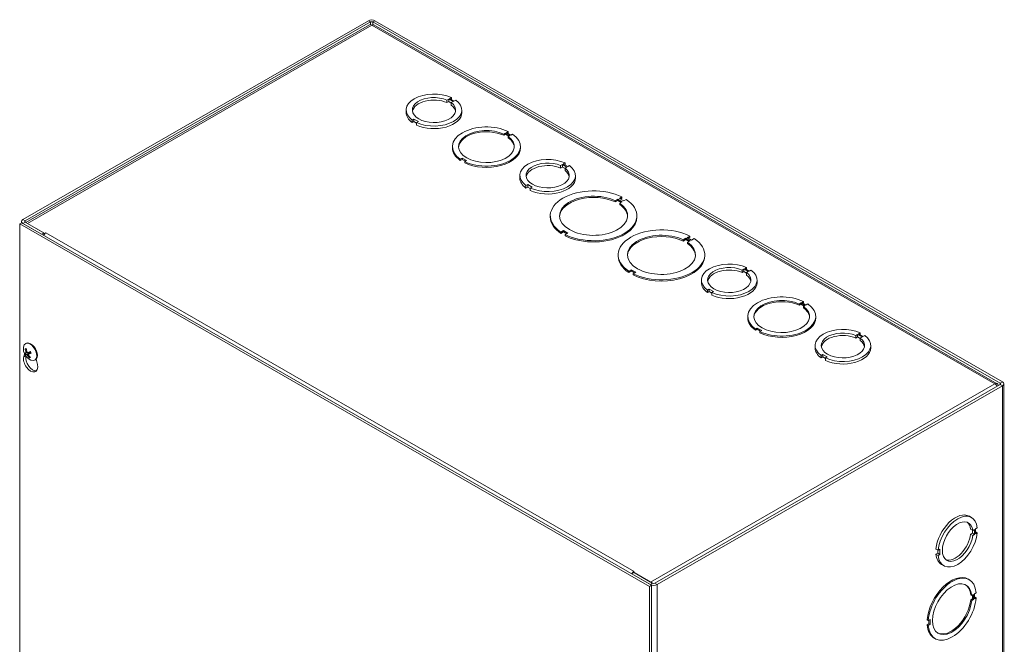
# Model space of a CAD drawing. Header units: inches. Extents: x 7 to 166, y 5 to 101.
# Tile 13 of 13: x 147 to 163, y 85 to 96. Entities that reach past the tile are written whole.
import ezdxf

# ---------------------------------------------------------------- set-up
doc = ezdxf.new("R2010")
doc.units = ezdxf.units.IN
doc.header["$LTSCALE"] = 10
doc.header["$MEASUREMENT"] = 0
doc.layers.add('Visible (ANSI)', color=7, linetype='Continuous', lineweight=5)
doc.layers.add('Visible Narrow (ANSI)', color=7, linetype='Continuous', lineweight=5)

msp = doc.modelspace()

# ---------------------------------------------------------------- linework, layer by layer
at = {"layer": 'Visible (ANSI)'}
for p, q in [((152.42937, 95.52334), (146.61047, 92.17246)), ((146.6473, 92.15125), (152.4662, 95.50213)), ((152.44832, 95.45449), (146.66131, 92.12197)), ((152.50303, 95.50213), (163.0728, 89.4154)), ((163.02241, 89.40708), (152.52091, 95.45449)), ((163.10963, 89.43661), (152.53985, 95.52334)), ((153.75172, 94.18634), (153.78119, 94.20331)), ((153.78119, 94.16073), (153.78119, 94.20331)), ((153.78119, 94.20331), (153.85497, 94.16081)), ((153.82597, 94.22909), (153.79651, 94.21213)), ((153.79651, 94.21213), (153.8703, 94.16964)), ((153.82597, 94.19517), (153.82597, 94.22909)), ((153.75172, 94.14376), (153.75172, 94.18634)), ((153.78119, 94.16073), (153.75172, 94.14376)), ((153.82551, 94.1352), (153.78119, 94.16073)), ((153.85497, 94.16081), (153.82551, 94.14385)), ((153.82551, 94.10127), (153.82551, 94.14385)), ((153.8703, 94.16964), (153.89976, 94.18661)), ((153.06474, 93.97557), (153.06474, 94.01815)), ((154.00224, 93.97557), (154.00224, 94.01815)), ((153.19673, 93.86662), (153.16727, 93.84966)), ((153.16727, 93.80708), (153.16727, 93.84966)), ((153.19673, 93.82404), (153.16727, 93.80708)), ((153.27039, 93.82421), (153.19673, 93.86662)), ((153.19673, 93.82404), (153.19673, 93.86662)), ((153.24093, 93.79859), (153.19673, 93.82404)), ((153.24093, 93.80724), (153.27039, 93.82421)), ((153.24093, 93.76466), (153.24093, 93.80724)), ((154.70993, 93.61394), (154.73939, 93.63091)), ((154.70993, 93.61394), (154.70993, 93.59265)), ((154.73939, 93.60962), (154.70993, 93.59265)), ((154.73939, 93.63091), (154.73939, 93.60962)), ((154.73939, 93.63091), (154.81305, 93.5885)), ((154.79456, 93.57785), (154.73939, 93.60962)), ((154.78395, 93.65658), (154.75449, 93.63961)), ((154.75449, 93.63961), (154.82815, 93.5972)), ((154.78395, 93.63529), (154.77298, 93.62897)), ((154.81305, 93.5885), (154.78359, 93.57153)), ((154.78359, 93.57153), (154.78359, 93.55024)), ((154.78395, 93.63529), (154.78395, 93.65658)), ((154.82815, 93.5972), (154.85762, 93.61416)), ((153.84445, 93.38174), (153.84445, 93.40303)), ((154.99029, 93.38174), (154.99029, 93.40303)), ((154.00659, 93.20887), (153.97713, 93.19191)), ((154.08025, 93.16646), (154.00659, 93.20887)), ((154.00659, 93.20887), (154.00659, 93.18758)), ((153.97713, 93.19191), (153.97713, 93.17062)), ((154.00659, 93.18758), (153.97713, 93.17062)), ((154.06176, 93.15581), (154.00659, 93.18758)), ((154.05079, 93.14949), (154.08025, 93.16646)), ((154.05079, 93.14949), (154.05079, 93.1282)), ((155.6668, 93.08351), (155.69627, 93.10048)), ((155.6668, 93.04093), (155.6668, 93.08351)), ((155.69627, 93.0579), (155.6668, 93.04093)), ((155.69627, 93.0579), (155.69627, 93.10048)), ((155.69627, 93.10048), (155.77005, 93.05799)), ((155.74059, 93.03238), (155.69627, 93.0579)), ((155.74105, 93.12627), (155.71159, 93.10931)), ((155.71159, 93.10931), (155.78538, 93.06682)), ((155.77005, 93.05799), (155.74059, 93.04103)), ((155.74105, 93.09235), (155.74105, 93.12627)), ((155.78538, 93.06682), (155.81484, 93.08378)), ((154.97982, 92.87275), (154.97982, 92.91533)), ((155.74059, 92.99845), (155.74059, 93.04103)), ((155.91732, 92.87275), (155.91732, 92.91533)), ((155.11181, 92.7638), (155.08235, 92.74684)), ((155.08235, 92.70425), (155.08235, 92.74684)), ((155.11181, 92.72122), (155.08235, 92.70425)), ((155.18547, 92.72139), (155.11181, 92.7638)), ((155.11181, 92.72122), (155.11181, 92.7638)), ((155.15601, 92.69577), (155.11181, 92.72122)), ((155.15601, 92.70442), (155.18547, 92.72139)), ((155.15601, 92.66184), (155.15601, 92.70442)), ((156.69939, 92.55397), (156.65579, 92.52886)), ((156.69939, 92.53268), (156.69939, 92.55397)), ((156.58855, 92.49013), (156.63216, 92.51524)), ((156.63216, 92.49395), (156.58855, 92.46884)), ((156.58855, 92.49013), (156.58855, 92.46884)), ((156.63216, 92.51524), (156.63216, 92.49395)), ((156.63216, 92.51524), (156.70582, 92.47283)), ((156.68733, 92.46218), (156.63216, 92.49395)), ((156.65579, 92.52886), (156.72945, 92.48644)), ((156.70582, 92.47283), (156.66221, 92.44772)), ((156.66221, 92.44772), (156.66221, 92.42643)), ((156.69939, 92.53268), (156.67427, 92.51821)), ((156.72945, 92.48644), (156.77305, 92.51155)), ((155.4928, 92.2153), (155.4928, 92.23659)), ((156.95113, 92.2153), (156.95113, 92.23659)), ((146.59206, 92.11944), (146.55523, 92.09823)), ((146.55523, 79.83502), (146.55523, 92.09823)), ((146.55523, 92.09823), (157.16183, 85.99029)), ((146.58759, 92.11686), (146.58759, 92.14065)), ((157.19866, 86.0115), (146.59206, 92.11944)), ((146.61047, 92.10883), (146.92351, 91.92856)), ((146.96034, 91.94977), (146.6473, 92.13004)), ((146.97864, 91.93924), (146.68413, 92.10883)), ((146.96034, 91.94977), (146.92351, 91.92856)), ((146.96034, 91.94977), (146.96034, 91.9123)), ((146.97864, 91.93924), (146.99717, 91.94991)), ((146.97864, 91.9354), (146.97864, 91.93924)), ((146.99717, 91.94977), (146.99717, 91.94991)), ((146.99717, 91.94991), (146.99729, 91.94984)), ((146.99729, 91.94984), (146.99717, 91.94977)), ((155.71448, 91.98674), (155.67088, 91.96163)), ((155.71448, 91.96545), (155.67088, 91.94034)), ((155.67088, 91.96163), (155.67088, 91.94034)), ((155.78814, 91.94432), (155.71448, 91.98674)), ((155.71448, 91.98674), (155.71448, 91.96545)), ((155.76966, 91.93368), (155.71448, 91.96545)), ((155.74454, 91.91921), (155.78814, 91.94432)), ((155.74454, 91.91921), (155.74454, 91.89792)), ((157.84255, 91.89567), (157.79894, 91.87056)), ((157.84255, 91.87438), (157.84255, 91.89567)), ((157.73171, 91.83183), (157.77531, 91.85694)), ((157.77531, 91.83565), (157.73171, 91.81054)), ((157.73171, 91.83183), (157.73171, 91.81054)), ((157.77531, 91.85694), (157.84897, 91.81453)), ((157.77531, 91.85694), (157.77531, 91.83565)), ((157.83049, 91.80388), (157.77531, 91.83565)), ((157.79894, 91.87056), (157.8726, 91.82814)), ((157.84897, 91.81453), (157.80537, 91.78942)), ((157.80537, 91.78942), (157.80537, 91.76813)), ((157.84255, 91.87438), (157.81743, 91.85991)), ((157.8726, 91.82814), (157.91621, 91.85325)), ((156.63596, 91.557), (156.63596, 91.57829)), ((158.09429, 91.557), (158.09429, 91.57829)), ((156.85764, 91.32844), (156.81404, 91.30333)), ((156.85764, 91.30715), (156.81404, 91.28204)), ((156.81404, 91.30333), (156.81404, 91.28204)), ((156.9313, 91.28602), (156.85764, 91.32844)), ((156.85764, 91.32844), (156.85764, 91.30715)), ((156.91281, 91.27538), (156.85764, 91.30715)), ((156.8877, 91.26091), (156.9313, 91.28602)), ((156.8877, 91.26091), (156.8877, 91.23962)), ((158.72504, 91.32239), (158.7545, 91.33936)), ((158.72504, 91.27981), (158.72504, 91.32239)), ((158.7545, 91.29678), (158.72504, 91.27981)), ((158.7545, 91.29678), (158.7545, 91.33936)), ((158.7545, 91.33936), (158.82829, 91.29687)), ((158.79883, 91.27126), (158.7545, 91.29678)), ((158.79929, 91.36515), (158.76983, 91.34819)), ((158.76983, 91.34819), (158.84362, 91.3057)), ((158.82829, 91.29687), (158.79883, 91.27991)), ((158.79883, 91.23732), (158.79883, 91.27991)), ((158.79929, 91.33122), (158.79929, 91.36515)), ((158.84362, 91.3057), (158.87308, 91.32266)), ((158.03805, 91.11163), (158.03805, 91.15421)), ((158.97555, 91.11163), (158.97555, 91.15421)), ((158.17005, 91.00268), (158.14059, 90.98571)), ((158.14059, 90.94313), (158.14059, 90.98571)), ((158.17005, 90.9601), (158.14059, 90.94313)), ((158.24371, 90.96026), (158.17005, 91.00268)), ((158.17005, 90.9601), (158.17005, 91.00268)), ((158.21425, 90.93465), (158.17005, 90.9601)), ((158.21425, 90.9433), (158.24371, 90.96026)), ((158.21425, 90.90072), (158.21425, 90.9433)), ((159.68324, 90.75), (159.71271, 90.76697)), ((159.68324, 90.75), (159.68324, 90.72871)), ((159.71271, 90.74568), (159.68324, 90.72871)), ((159.71271, 90.76697), (159.78637, 90.72455)), ((159.71271, 90.76697), (159.71271, 90.74568)), ((159.76788, 90.71391), (159.71271, 90.74568)), ((159.75727, 90.79263), (159.72781, 90.77567)), ((159.72781, 90.77567), (159.80147, 90.73325)), ((159.75727, 90.77134), (159.7463, 90.76502)), ((159.78637, 90.72455), (159.75691, 90.70759)), ((159.75727, 90.77134), (159.75727, 90.79263)), ((159.80147, 90.73325), (159.83093, 90.75022)), ((159.75691, 90.70759), (159.75691, 90.6863)), ((158.81777, 90.5178), (158.81777, 90.53909)), ((159.9636, 90.5178), (159.9636, 90.53909)), ((158.97991, 90.34493), (158.95044, 90.32796)), ((158.95044, 90.32796), (158.95044, 90.30667)), ((158.97991, 90.32364), (158.95044, 90.30667)), ((159.05357, 90.30252), (158.97991, 90.34493)), ((158.97991, 90.34493), (158.97991, 90.32364)), ((159.03508, 90.29187), (158.97991, 90.32364)), ((159.0241, 90.28555), (159.05357, 90.30252)), ((159.0241, 90.28555), (159.0241, 90.26426)), ((160.64012, 90.21957), (160.66958, 90.23654)), ((160.66958, 90.19396), (160.66958, 90.23654)), ((160.66958, 90.23654), (160.74337, 90.19405)), ((160.71437, 90.26233), (160.68491, 90.24536)), ((160.68491, 90.24536), (160.7587, 90.20288)), ((160.71437, 90.2284), (160.71437, 90.26233)), ((146.6511, 90.08213), (146.65952, 90.08697)), ((160.64012, 90.17699), (160.64012, 90.21957)), ((160.66958, 90.19396), (160.64012, 90.17699)), ((160.71391, 90.16844), (160.66958, 90.19396)), ((160.74337, 90.19405), (160.71391, 90.17708)), ((160.71391, 90.1345), (160.71391, 90.17708)), ((160.7587, 90.20288), (160.78816, 90.21984)), ((146.62445, 89.86145), (146.63812, 89.90828)), ((146.65416, 89.98784), (146.66697, 89.98763)), ((146.65777, 89.897), (146.70088, 89.92334)), ((146.65996, 89.92428), (146.68265, 89.93429)), ((146.70072, 89.90437), (146.73845, 89.93184)), ((159.95314, 90.00881), (159.95314, 90.05139)), ((160.08513, 89.89986), (160.05567, 89.88289)), ((160.15879, 89.85744), (160.08513, 89.89986)), ((160.08513, 89.85728), (160.08513, 89.89986)), ((160.89064, 90.00881), (160.89064, 90.05139)), ((146.72362, 89.86152), (146.71758, 89.85222)), ((146.81079, 89.80482), (146.81921, 89.80967)), ((146.83397, 89.8221), (146.85429, 89.72909)), ((160.05567, 89.84031), (160.05567, 89.88289)), ((160.08513, 89.85728), (160.05567, 89.84031)), ((160.12933, 89.83183), (160.08513, 89.85728)), ((160.12933, 89.84048), (160.15879, 89.85744)), ((160.12933, 89.7979), (160.12933, 89.84048)), ((157.2539, 86.04331), (163.0728, 89.3942)), ((163.13251, 89.4048), (163.13251, 77.14159)), ((157.29073, 86.02211), (163.10963, 89.37299)), ((162.55174, 87.17376), (162.58857, 87.15255)), ((162.57296, 86.95715), (162.60979, 86.93594)), ((162.60243, 86.88881), (162.60243, 86.94018)), ((162.60979, 86.93594), (162.63926, 86.95291)), ((162.63926, 86.95291), (162.63926, 86.8676)), ((162.68404, 86.9787), (162.65458, 86.96174)), ((162.65458, 86.96174), (162.65458, 86.87643)), ((162.65458, 86.91036), (162.68404, 86.89339)), ((162.57296, 86.87184), (162.60243, 86.88881)), ((162.57296, 86.87184), (162.60979, 86.85063)), ((162.60243, 86.88881), (162.63926, 86.8676)), ((162.63926, 86.8676), (162.60979, 86.85063)), ((162.65458, 86.87643), (162.68404, 86.89339)), ((161.98841, 86.62041), (162.02524, 86.5992)), ((162.01787, 86.55222), (162.01787, 86.60345)), ((162.0547, 86.61617), (162.02524, 86.5992)), ((162.0547, 86.53101), (162.0547, 86.61617)), ((161.98841, 86.53525), (162.01787, 86.55222)), ((161.98841, 86.53525), (162.02524, 86.51404)), ((162.01787, 86.55222), (162.0547, 86.53101)), ((162.02524, 86.51404), (162.0547, 86.53101)), ((156.90427, 86.24479), (156.88573, 86.23412)), ((156.90403, 86.24479), (156.90415, 86.24486)), ((156.90415, 86.24472), (156.90415, 86.24486)), ((156.90415, 86.24486), (156.90427, 86.24479)), ((162.08389, 86.36133), (162.12072, 86.34013)), ((156.90403, 86.22358), (156.8672, 86.20238)), ((156.8672, 86.20238), (157.18024, 86.02211)), ((156.88573, 86.23412), (156.88573, 86.21305)), ((157.18024, 86.06452), (156.88573, 86.23412)), ((156.90403, 86.22358), (157.21707, 86.04331)), ((162.53006, 86.11451), (162.54848, 86.10391)), ((157.19866, 86.0115), (157.16183, 85.99029)), ((157.16183, 85.99029), (157.16183, 73.72709)), ((157.19866, 73.7483), (157.19866, 86.0115)), ((162.59197, 85.83972), (162.57356, 85.85033)), ((162.57356, 85.76517), (162.60303, 85.78213)), ((162.59198, 85.75456), (162.57356, 85.76517)), ((162.59197, 85.83972), (162.62144, 85.85669)), ((162.62144, 85.77153), (162.59198, 85.75456)), ((162.60303, 85.78213), (162.60302, 85.84608)), ((162.60303, 85.78213), (162.62144, 85.77153)), ((162.62144, 85.85669), (162.62144, 85.77153)), ((162.66601, 85.88236), (162.63654, 85.86539)), ((162.63654, 85.86539), (162.63655, 85.78023)), ((162.63655, 85.80144), (162.6476, 85.8078)), ((162.63655, 85.78023), (162.66601, 85.7972)), ((162.66601, 85.7972), (162.6476, 85.8078)), ((161.85914, 85.41766), (161.84072, 85.42827)), ((161.8886, 85.43463), (161.85914, 85.41766)), ((161.87019, 85.36007), (161.87018, 85.42402)), ((161.8886, 85.34947), (161.8886, 85.43463)), ((161.84072, 85.34311), (161.87019, 85.36007)), ((161.85914, 85.3325), (161.84072, 85.34311)), ((161.85914, 85.3325), (161.8886, 85.34947)), ((161.8886, 85.34947), (161.87019, 85.36007)), ((161.95825, 85.12155), (161.97667, 85.11095))]:
    msp.add_line(p, q, dxfattribs=at)
msp.add_arc((146.82894, 89.9999), 0.21167, 173.29035, 246.581634, dxfattribs=at)
for centre, major_axis, ratio, start_param, end_param in [((152.48461, 95.49153), (-0.07812, 0), 0.5758617, 3.92699082, 5.49778714), ((152.48461, 95.49153), (0.02604, 0), 0.5758617, 0.78539816, 2.35619449), ((153.53349, 94.01815), (-0.46875, 0), 0.5758617, 4.03858754, 6.95730104), ((153.53349, 94.01815), (0.36458, 0), 0.5758617, 0.92907585, 6.92505705), ((153.53349, 93.97557), (-0.36458, 0), 0.5758617, 4.07066851, 6.18160402), ((153.53349, 94.01815), (0.46875, 0), 0.5758617, 4.03839042, 6.95710392), ((153.53349, 93.97557), (0.36458, 0), 0.5758617, 0.10158129, 0.64187174), ((153.53349, 93.97557), (-0.46875, 0), 0.5758617, 0, 0.67411573), ((153.53349, 93.97557), (0.46875, 0), 0.5758617, 4.03839042, 6.28318531), ((154.41737, 93.40303), (-0.57292, 0), 0.5758617, 4.01807881, 6.97760191), ((154.41737, 93.40303), (0.46875, 0), 0.5758617, 0.8967924, 6.95729567), ((154.41737, 93.38174), (-0.46875, 0), 0.5758617, 4.03838505, 6.24373915), ((154.41737, 93.40303), (0.57292, 0), 0.5758617, 4.01807881, 6.97760191), ((154.41737, 93.38174), (0.46875, 0), 0.5758617, 0.03944616, 0.67411037), ((154.41737, 93.38174), (-0.57292, 0), 0.5758617, 0, 0.6944166), ((154.41737, 93.38174), (0.57292, 0), 0.5758617, 4.01807881, 6.28318531), ((155.44857, 92.91533), (-0.46875, 0), 0.5758617, 4.03858754, 6.95730104), ((155.44857, 92.91533), (0.36458, 0), 0.5758617, 0.92907585, 6.92505705), ((155.44857, 92.87275), (-0.36458, 0), 0.5758617, 4.07066851, 6.18160402), ((155.44857, 92.91533), (0.46875, 0), 0.5758617, 4.03839042, 6.95710392), ((155.44857, 92.87275), (0.36458, 0), 0.5758617, 0.10158129, 0.64187174), ((155.44857, 92.87275), (-0.46875, 0), 0.5758617, 0, 0.67411573), ((155.44857, 92.87275), (0.46875, 0), 0.5758617, 4.03839042, 6.28318531), ((156.22197, 92.23659), (-0.72917, 0), 0.5758617, 3.99852954, 6.9971433), ((156.22197, 92.23659), (0.57292, 0), 0.5758617, 0.87648222, 6.97759797), ((156.22197, 92.2153), (-0.57292, 0), 0.5758617, 4.01807487, 6.25091394), ((156.22197, 92.23659), (0.72917, 0), 0.5758617, 3.99852954, 6.9971433), ((156.22197, 92.2153), (0.57292, 0), 0.5758617, 0.03227136, 0.69441266), ((156.22197, 92.2153), (-0.72917, 0), 0.5758617, 0, 0.71395799), ((156.22197, 92.2153), (0.72917, 0), 0.5758617, 3.99852954, 6.28318531), ((146.66571, 92.14065), (-0.07813, 0), 0.5758617, 5.49778714, 7.06858347), ((146.66571, 92.14065), (-0.02604, 0), 0.5758617, 5.49778714, 7.06858347), ((146.99717, 91.8859), (0.03899, 0.0677), 0.57809312, 0.78346445, 1.56806165), ((157.36512, 91.57829), (-0.72917, 0), 0.5758617, 3.99852954, 6.9971433), ((157.36512, 91.57829), (0.57292, 0), 0.5758617, 0.87648222, 6.97759797), ((157.36512, 91.557), (-0.57292, 0), 0.5758617, 4.01807487, 6.25091394), ((157.36512, 91.57829), (0.72917, 0), 0.5758617, 3.99852954, 6.9971433), ((157.36512, 91.557), (0.57292, 0), 0.5758617, 0.03227136, 0.69441266), ((157.36512, 91.557), (-0.72917, 0), 0.5758617, 0, 0.71395799), ((157.36512, 91.557), (0.72917, 0), 0.5758617, 3.99852954, 6.28318531), ((158.5068, 91.15421), (-0.46875, 0), 0.5758617, 4.03858754, 6.95730104), ((158.5068, 91.15421), (0.36458, 0), 0.5758617, 0.92907585, 6.92505705), ((158.5068, 91.11163), (-0.36458, 0), 0.5758617, 4.07066851, 6.18160402), ((158.5068, 91.15421), (0.46875, 0), 0.5758617, 4.03839042, 6.95710392), ((158.5068, 91.11163), (0.36458, 0), 0.5758617, 0.10158129, 0.64187174), ((158.5068, 91.11163), (-0.46875, 0), 0.5758617, 0, 0.67411573), ((158.5068, 91.11163), (0.46875, 0), 0.5758617, 4.03839042, 6.28318531), ((159.39069, 90.53909), (-0.57292, 0), 0.5758617, 4.01807881, 6.97760191), ((159.39069, 90.53909), (0.46875, 0), 0.5758617, 0.8967924, 6.95729567), ((159.39069, 90.5178), (-0.46875, 0), 0.5758617, 4.03838505, 6.24373915), ((159.39069, 90.53909), (0.57292, 0), 0.5758617, 4.01807881, 6.97760191), ((159.39069, 90.5178), (0.46875, 0), 0.5758617, 0.03944616, 0.67411037), ((159.39069, 90.5178), (-0.57292, 0), 0.5758617, 0, 0.6944166), ((159.39069, 90.5178), (0.57292, 0), 0.5758617, 4.01807881, 6.28318531), ((160.42189, 90.05139), (-0.46875, 0), 0.5758617, 4.03858754, 6.95730104), ((160.42189, 90.05139), (0.36458, 0), 0.5758617, 0.92907585, 6.92505705), ((160.42189, 90.00881), (-0.36458, 0), 0.5758617, 4.07066851, 6.18160402), ((146.73095, 89.94347), (-0.07985, 0.13865), 0.57809312, 2.48096633, 6.94381163), ((146.73937, 89.94832), (-0.07985, 0.13865), 0.57809312, 3.14159265, 6.28318531), ((160.42189, 90.05139), (0.46875, 0), 0.5758617, 4.03839042, 6.95710392), ((160.42189, 90.00881), (0.36458, 0), 0.5758617, 0.10158129, 0.64187174), ((146.83025, 89.99631), (-0.19882, -0.07253), 0.09075709, 0.21994575, 0.50453372), ((146.83083, 90.00047), (0.06084, -0.2027), 0.85755473, 4.48899636, 4.77358433), ((146.82704, 90.00318), (-0.18307, -0.10618), 0.14643839, 0.19902967, 0.48361764), ((146.82649, 89.99925), (-0.05396, 0.20464), 0.75013441, 1.37476557, 1.65935355), ((146.83037, 89.99635), (-0.19632, -0.07903), 0.04567012, 0.75213238, 1.03672035), ((146.72671, 89.94103), (-0.02697, 0.04684), 0.57809312, 1.38283977, 1.61591507), ((146.82658, 89.99906), (-0.07086, 0.19942), 0.75678646, 1.8462124, 2.13080037), ((146.82716, 90.00321), (0.18643, 0.10017), 0.19152536, 3.88055465, 4.16514263), ((160.42189, 90.00881), (-0.46875, 0), 0.5758617, 0, 0.67411573), ((160.42189, 90.00881), (0.46875, 0), 0.5758617, 4.03839042, 6.28318531), ((146.73937, 89.75688), (0.08442, -0.1466), 0.57809312, 3.64765025, 7.35179145), ((146.7762, 89.77809), (0.08442, -0.1466), 0.57809312, 3.72449703, 6.06415261), ((146.83092, 90.00027), (0.03934, -0.20795), 0.85090268, 5.11283839, 5.39742637), ((163.05439, 89.4048), (0.02604, 0), 0.5758617, 5.49778714, 7.06858347), ((163.05439, 89.4048), (0.07812, 0), 0.5758617, 5.49778714, 7.06858347), ((162.31782, 86.76755), (0.23392, 0.40621), 0.57809312, 0, 2.24297835), ((162.35464, 86.74634), (0.23392, 0.40621), 0.57809312, 5.60745016, 8.52616366), ((162.35464, 86.74634), (-0.18194, -0.31594), 0.57809312, 2.49793847, 8.49391967), ((162.31782, 86.76755), (0.18194, 0.31594), 0.57809312, 5.63953113, 6.18219323), ((162.35464, 86.74634), (-0.23392, -0.40621), 0.57809312, 5.60725304, 8.52596654), ((162.31782, 86.76755), (-0.18194, -0.31594), 0.57809312, 0.10099207, 2.21073436), ((162.31782, 86.76755), (-0.23392, -0.40621), 0.57809312, 5.60725304, 6.28318531), ((156.90403, 86.18092), (-0.03899, -0.0677), 0.57809312, 3.92505711, 3.9902622), ((156.90403, 86.18092), (-0.03899, -0.0677), 0.57809312, 4.26263218, 4.7096543), ((162.24416, 85.61803), (0.2859, 0.49648), 0.57809312, 0, 2.26327922), ((162.26257, 85.60743), (0.2859, 0.49648), 0.57809312, 5.58694143, 8.54646453), ((162.26257, 85.60743), (-0.23392, -0.40621), 0.57809312, 2.46565501, 8.52615829), ((157.23549, 86.05392), (0.07813, 0), 0.5758617, 3.92699082, 5.49778714), ((157.23549, 86.05392), (0.02604, 0), 0.5758617, 3.92699082, 5.49778714), ((162.24416, 85.61803), (0.23392, 0.40621), 0.57809312, 5.60724767, 6.24396729), ((162.26257, 85.60743), (-0.2859, -0.49648), 0.57809312, 5.58694143, 8.54646453), ((162.24416, 85.61803), (-0.23392, -0.40621), 0.57809312, 0.03921802, 2.24297298), ((162.24416, 85.61803), (-0.2859, -0.49648), 0.57809312, 5.58694143, 6.28318531)]:
    msp.add_ellipse(centre, major_axis=major_axis, ratio=ratio, start_param=start_param, end_param=end_param, dxfattribs=at)
for points, knots in [([(152.44845, 95.45431), (152.45244, 95.4567), (152.45716, 95.45783), (152.46243, 95.45746), (152.4693, 95.45697), (152.47695, 95.45411), (152.48461, 95.44911)], [0.787331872, 0.787331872, 0.787331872, 0.787331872, 1.127197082, 1.127197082, 1.127197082, 1.570796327, 1.570796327, 1.570796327, 1.570796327]), ([(146.65416, 89.98784), (146.65354, 89.98785), (146.65285, 89.988), (146.65156, 89.9885), (146.65077, 89.98902), (146.64959, 89.99015), (146.649, 89.99097), (146.64825, 89.9925), (146.64796, 89.99349), (146.64785, 89.99439), (146.64785, 89.99444), (146.64784, 89.9945)], [0.0712949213, 0.0712949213, 0.0712949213, 0.0712949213, 0.0775604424, 0.0775604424, 0.0853000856, 0.0853000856, 0.0931299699, 0.0931299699, 0.1009657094, 0.1009657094, 0.101461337, 0.101461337, 0.101461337, 0.101461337]), ([(146.65777, 89.897), (146.65717, 89.89662), (146.65648, 89.89623), (146.65515, 89.8955), (146.65431, 89.89507), (146.653, 89.89447), (146.6523, 89.89419), (146.65135, 89.89387), (146.65092, 89.89378), (146.65068, 89.89379), (146.65067, 89.89379), (146.65065, 89.8938)], [0.0712949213, 0.0712949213, 0.0712949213, 0.0712949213, 0.0775604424, 0.0775604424, 0.0853000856, 0.0853000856, 0.0931299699, 0.0931299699, 0.1009657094, 0.1009657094, 0.101461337, 0.101461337, 0.101461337, 0.101461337]), ([(146.66105, 89.936), (146.66151, 89.9347), (146.66188, 89.93329), (146.66227, 89.93059), (146.6623, 89.92932), (146.66206, 89.92722), (146.66177, 89.92626), (146.6609, 89.92483), (146.66031, 89.92437), (146.65958, 89.92414), (146.65948, 89.92412), (146.65938, 89.9241)], [0, 0, 0, 0, 0.0125584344, 0.0125584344, 0.0251168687, 0.0251168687, 0.0376591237, 0.0376591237, 0.0502013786, 0.0502013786, 0.0520674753, 0.0520674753, 0.0520674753, 0.0520674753]), ([(146.67219, 89.89671), (146.67283, 89.89688), (146.67366, 89.89683), (146.6755, 89.89623), (146.67651, 89.89568), (146.67842, 89.89429), (146.67946, 89.89337), (146.68138, 89.89125), (146.68227, 89.89006), (146.6831, 89.88874), (146.6832, 89.88856), (146.68331, 89.88839)], [0, 0, 0, 0, 0.0125584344, 0.0125584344, 0.0251168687, 0.0251168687, 0.0376591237, 0.0376591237, 0.0502013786, 0.0502013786, 0.052067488, 0.052067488, 0.052067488, 0.052067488]), ([(146.68947, 89.93251), (146.68858, 89.9322), (146.68754, 89.93213), (146.68541, 89.93256), (146.68432, 89.93306), (146.68238, 89.93444), (146.68141, 89.9354), (146.67974, 89.93766), (146.67905, 89.93897), (146.67849, 89.94044), (146.67842, 89.94064), (146.67835, 89.94083)], [0, 0, 0, 0, 0.0125556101, 0.0125556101, 0.0251112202, 0.0251112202, 0.0376562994, 0.0376562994, 0.0502013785, 0.0502013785, 0.0520674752, 0.0520674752, 0.0520674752, 0.0520674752]), ([(146.70062, 89.89323), (146.69991, 89.89438), (146.69932, 89.89567), (146.69863, 89.89819), (146.69853, 89.89942), (146.69875, 89.90151), (146.69909, 89.90251), (146.70023, 89.90408), (146.70101, 89.90466), (146.70201, 89.90504), (146.70214, 89.90508), (146.70228, 89.90512)], [0, 0, 0, 0, 0.0125584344, 0.0125584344, 0.0251168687, 0.0251168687, 0.0376591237, 0.0376591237, 0.0502013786, 0.0502013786, 0.0520674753, 0.0520674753, 0.0520674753, 0.0520674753]), ([(146.72488, 89.93495), (146.72667, 89.93582), (146.72865, 89.93637), (146.73174, 89.93665), (146.73314, 89.93659), (146.73527, 89.9361), (146.73605, 89.93581), (146.73677, 89.93544)], [0.2359932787, 0.2359932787, 0.2359932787, 0.2359932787, 0.2549328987, 0.2549328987, 0.2681126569, 0.2681126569, 0.2762315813, 0.2762315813, 0.2762315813, 0.2762315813]), ([(146.73035, 89.94722), (146.73138, 89.94553), (146.73238, 89.94381), (146.73432, 89.94029), (146.73527, 89.93849), (146.73707, 89.93485), (146.73793, 89.93301), (146.73955, 89.92932), (146.74032, 89.92747), (146.74175, 89.92376), (146.74242, 89.92191), (146.74303, 89.92005)], [2.950238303, 2.950238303, 2.950238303, 2.950238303, 3.025462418, 3.025462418, 3.102948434, 3.102948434, 3.18043445, 3.18043445, 3.257920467, 3.257920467, 3.335406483, 3.335406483, 3.335406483, 3.335406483]), ([(146.74654, 89.9206), (146.74649, 89.92058), (146.74645, 89.92057), (146.74573, 89.92029), (146.74501, 89.92006), (146.74402, 89.91983), (146.74356, 89.91979), (146.74318, 89.91987), (146.74308, 89.91995), (146.74304, 89.92006)], [0.0228816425, 0.0228816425, 0.0228816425, 0.0228816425, 0.02337727, 0.02337727, 0.0312130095, 0.0312130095, 0.0390428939, 0.0390428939, 0.043944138, 0.043944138, 0.043944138, 0.043944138]), ([(146.71878, 89.84279), (146.71874, 89.84282), (146.71871, 89.84286), (146.7181, 89.84348), (146.71755, 89.84431), (146.71685, 89.84585), (146.7166, 89.84685), (146.71645, 89.84854), (146.71654, 89.84954), (146.71692, 89.85097), (146.71722, 89.85166), (146.71758, 89.85222)], [0.0228816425, 0.0228816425, 0.0228816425, 0.0228816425, 0.02337727, 0.02337727, 0.0312130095, 0.0312130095, 0.0390428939, 0.0390428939, 0.0467825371, 0.0467825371, 0.0530480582, 0.0530480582, 0.0530480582, 0.0530480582]), ([(163.04077, 89.37574), (163.03765, 89.3971), (163.0243, 89.41117), (163.00596, 89.41139), (162.99808, 89.41149), (162.9894, 89.40921), (162.98073, 89.4048)], [0.09535482, 0.09535482, 0.09535482, 0.09535482, 1.12719708, 1.12719708, 1.12719708, 1.57079633, 1.57079633, 1.57079633, 1.57079633])]:
    msp.add_open_spline(points, degree=3, knots=knots, dxfattribs=at)
for points in [[(152.48461, 95.44911), (152.49814, 95.45794), (152.51142, 95.45947), (152.52082, 95.45428)], [(162.98073, 89.4048), (162.99607, 89.397), (163.01117, 89.38218), (163.02236, 89.3651)]]:
    msp.add_open_spline(points, degree=3, dxfattribs=at)
msp.add_rational_spline([(146.70088, 89.92334), (146.71677, 89.93104), (146.72488, 89.93495)], [1, 1.40669277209, 1.76946736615], degree=2, dxfattribs=at)
at = {"layer": 'Visible Narrow (ANSI)'}
for p, q in [((152.48461, 95.44911), (146.68413, 92.10883)), ((152.4662, 95.50213), (152.42937, 95.52334)), ((152.4662, 95.45697), (152.4662, 95.50213)), ((162.98073, 89.4048), (152.48461, 95.44911)), ((152.53985, 95.52334), (152.50303, 95.50213)), ((152.50303, 95.50213), (152.50303, 95.45697)), ((146.61047, 92.17246), (146.6473, 92.15125)), ((146.6473, 92.13004), (146.61047, 92.10883)), ((146.6473, 92.15125), (146.6473, 92.13004)), ((146.99717, 91.94977), (156.90403, 86.24479)), ((146.66105, 89.936), (146.67701, 89.94494)), ((146.67219, 89.89671), (146.72488, 89.93495)), ((146.68331, 89.88839), (146.69895, 89.89703)), ((146.70228, 89.90512), (146.73863, 89.93143)), ((146.62445, 89.86145), (146.65512, 89.87911)), ((157.18024, 86.06452), (162.98073, 89.4048)), ((163.0728, 89.4154), (163.10963, 89.43661)), ((163.0728, 89.3942), (163.0728, 89.4154)), ((163.10963, 89.37299), (163.0728, 89.3942)), ((163.10963, 77.10978), (163.10963, 89.37299)), ((156.90403, 86.24466), (156.90403, 86.24479)), ((157.18024, 86.02211), (157.21707, 86.04331)), ((157.2539, 86.04331), (157.29073, 86.02211)), ((157.29073, 86.02211), (157.29073, 73.7589))]:
    msp.add_line(p, q, dxfattribs=at)
for centre, major_axis, start_param, end_param in [((146.69209, 89.9211), (0.04279, -0.0743), 4.38468121, 4.74713396), ((146.69436, 89.9224), (-0.03836, 0.0666), 1.25505492, 1.61971885), ((146.69209, 89.9211), (-0.04279, 0.0743), 5.95547753, 6.31793028), ((146.69436, 89.9224), (-0.03836, 0.0666), 6.04264738, 6.33210783), ((146.69209, 89.9211), (-0.04279, 0.0743), 4.38468121, 4.74713396), ((146.69436, 89.9224), (0.03836, -0.0666), 5.94129999, 6.21302701), ((146.69209, 89.9211), (0.04279, -0.0743), 5.95547753, 6.31793028)]:
    msp.add_ellipse(centre, major_axis=major_axis, ratio=0.57809312, start_param=start_param, end_param=end_param, dxfattribs=at)

doc.saveas('drawing.dxf')
